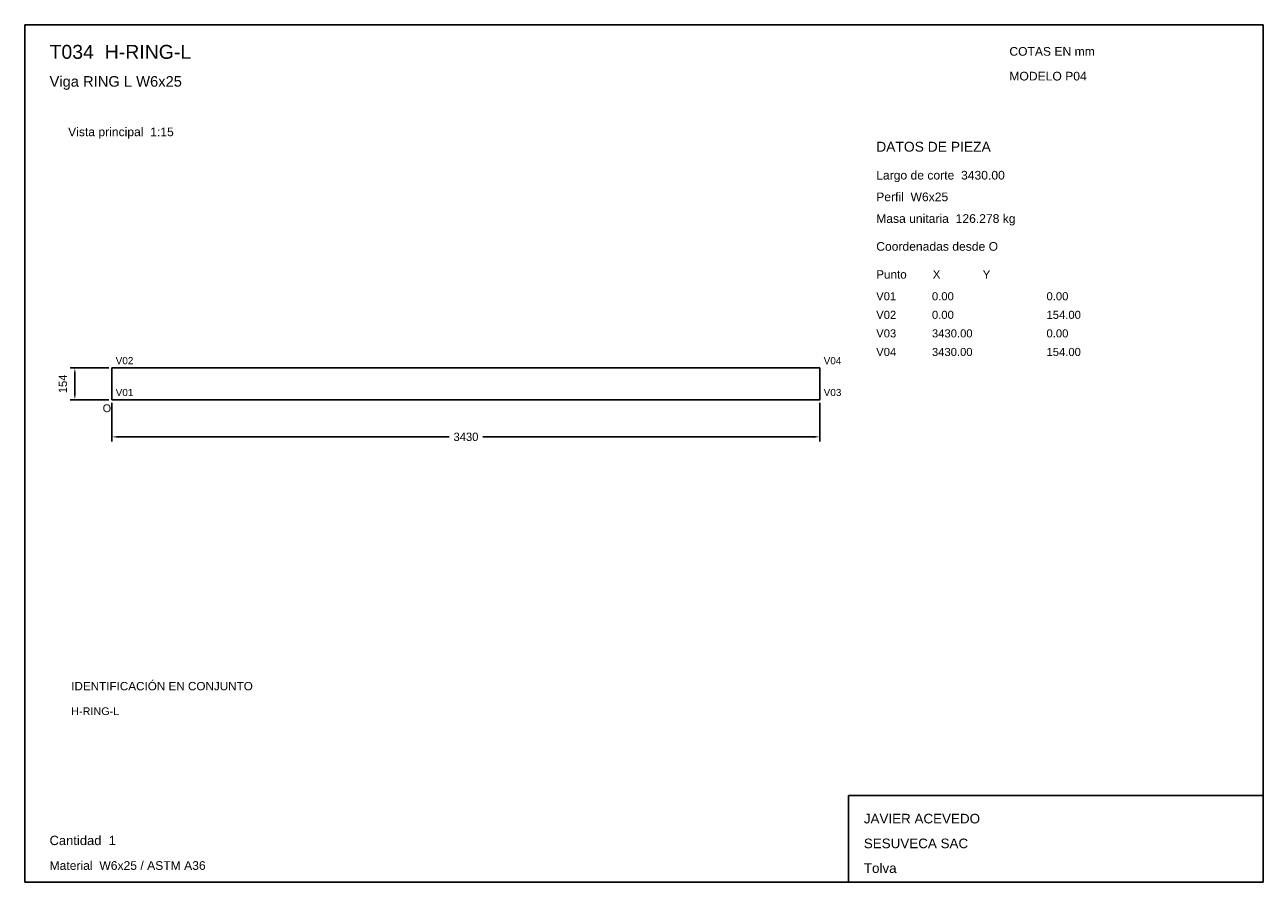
# Model space of a CAD drawing. Header units: millimetres. Extents: x 10 to 410, y 10 to 287.
import ezdxf

# ---------------------------------------------------------------- set-up
doc = ezdxf.new("R2010")
doc.units = ezdxf.units.MM
doc.styles.add('ARIAL', font='arial.ttf')
doc.dimstyles.get("Standard").update_dxf_attribs({"dimtxt": 2.5, "dimasz": 2.5, "dimexe": 1.25, "dimexo": 0.625, "dimtad": 1, "dimcen": 2.5, "dimazin": 3, "dimtfac": 1, "dimtmove": 0, "dimatfit": 3})

# ---------------------------------------------------------------- blocks, each defined once
blk = doc.blocks.new('_CLOSEDFILLED')
at = {"color": 0, "linetype": 'BYBLOCK'}
blk.add_solid([(-1, 0.16), (0, 0), (-1, -0.16)], dxfattribs=at)
blk = doc.blocks.new('*D1')
for p, q in [((38.17, 164.87), (38.17, 152.37)), ((266.83, 164.87), (266.83, 152.37)), ((40.17, 153.87), (147.1, 153.87)), ((157.9, 153.87), (264.83, 153.87))]:
    blk.add_line(p, q)
at = {"layer": 'Defpoints'}
for p in [(38.17, 165.87), (266.83, 165.87), (38.17, 153.87)]:
    blk.add_point(p, dxfattribs=at)
at = {"xscale": 2, "yscale": 2, "rotation": 180}
blk.add_blockref('_CLOSEDFILLED', (38.17, 153.87), dxfattribs=at)
at = {"xscale": 2, "yscale": 2}
blk.add_blockref('_CLOSEDFILLED', (266.83, 153.87), dxfattribs=at)
at = {"insert": (152.5, 153.87), "char_height": 2.7, "attachment_point": 5}
blk.add_mtext('3430', dxfattribs=at)
blk = doc.blocks.new('*D2')
for p, q in [((37.17, 176.13), (24.67, 176.13)), ((26.17, 167.87), (26.17, 174.13)), ((37.17, 165.87), (24.67, 165.87))]:
    blk.add_line(p, q)
at = {"layer": 'Defpoints'}
for p in [(38.17, 176.13), (26.17, 165.87), (38.17, 165.87)]:
    blk.add_point(p, dxfattribs=at)
at = {"xscale": 2, "yscale": 2}
for p, rotation in [((26.17, 176.13), 90), ((26.17, 165.87), 270)]:
    blk.add_blockref('_CLOSEDFILLED', p, dxfattribs=dict(at, rotation=rotation))
at = {"insert": (22.32, 171), "char_height": 2.7, "attachment_point": 5, "rotation": 90}
blk.add_mtext('154', dxfattribs=at)

msp = doc.modelspace()

# ---------------------------------------------------------------- linework, layer by layer
for p, q in [((410, 287), (10, 287)), ((10, 287), (10, 10)), ((410, 10), (410, 287)), ((410, 38), (276, 38)), ((276, 38), (276, 10)), ((410, 10), (410, 38)), ((10, 10), (410, 10)), ((276, 10), (410, 10))]:
    msp.add_line(p, q)
for points in [[(38.16667, 176.13333), (266.83333, 176.13333), (266.83333, 176.13333)], [(38.16667, 176.13333), (38.16667, 165.86667), (38.16667, 165.86667)], [(266.83333, 176.13333), (266.83333, 165.86667), (266.83333, 165.86667)], [(38.16667, 165.86667), (266.83333, 165.86667), (266.83333, 165.86667)]]:
    msp.add_lwpolyline(points)

# ---------------------------------------------------------------- texts
at = {"style": 'ARIAL'}
for s, height, p in [('T034  H-RING-L', 4.5, (18, 276)), ('COTAS EN mm', 2.8, (328, 277)), ('Viga RING L W6x25', 3.4, (18, 267)), ('MODELO P04', 2.8, (328, 269)), ('Vista principal  1:15', 2.8, (24, 251)), ('DATOS DE PIEZA', 3.2, (285, 246)), ('Largo de corte  3430.00', 2.8, (285, 237)), ('Perfil  W6x25', 2.8, (285, 230)), ('Masa unitaria  126.278 kg', 2.8, (285, 223)), ('Coordenadas desde O', 2.8, (285, 214)), ('Punto        X             Y', 2.7, (285, 205)), ('V01', 2.6, (285, 198)), ('0.00', 2.6, (303, 198)), ('0.00', 2.6, (340, 198)), ('V02', 2.6, (285, 192)), ('0.00', 2.6, (303, 192)), ('154.00', 2.6, (340, 192)), ('V03', 2.6, (285, 186)), ('3430.00', 2.6, (303, 186)), ('0.00', 2.6, (340, 186)), ('V04', 2.6, (285, 180)), ('3430.00', 2.6, (303, 180)), ('154.00', 2.6, (340, 180)), ('V02', 2.3, (39.36667, 177.33333)), ('V04', 2.3, (268.03333, 177.33333)), ('V01', 2.3, (39.36667, 167.06667)), ('V03', 2.3, (268.03333, 167.06667)), ('O', 2.5, (35.16667, 161.86667)), ('IDENTIFICACIÓN EN CONJUNTO', 2.7, (25, 72)), ('H-RING-L', 2.5, (25, 64)), ('JAVIER ACEVEDO', 3.1, (281, 29)), ('Cantidad  1', 3, (18, 22)), ('SESUVECA SAC', 3.1, (281, 21)), ('Material  W6x25 / ASTM A36', 2.8, (18, 14)), ('Tolva', 3.1, (281, 13))]:
    msp.add_text(s, height=height, dxfattribs=at).set_placement(p)

# ---------------------------------------------------------------- dimensions: what is measured, and where the dimension line sits
dim = msp.add_linear_dim(base=(26.16667, 165.86667), p1=(38.16667, 165.86667), p2=(38.16667, 176.13333), angle=90, dimstyle='Standard', override={"dimtxt": 2.7, "dimasz": 2, "dimexe": 1.5, "dimexo": 1, "dimgap": 1, "dimdec": 2, "dimlfac": 15, "dimzin": 8})
dim.commit()
dim.dimension.update_dxf_attribs({"geometry": '*D2', "text_midpoint": (22.31667, 171)})
dim = msp.add_linear_dim(base=(38.16667, 153.86667), p1=(38.16667, 165.86667), p2=(266.83333, 165.86667), dimstyle='Standard', override={"dimtxt": 2.7, "dimasz": 2, "dimexe": 1.5, "dimexo": 1, "dimgap": 1, "dimdec": 2, "dimlfac": 15, "dimzin": 8})
dim.commit()
dim.dimension.update_dxf_attribs({"geometry": '*D1', "text_midpoint": (152.5, 153.86667)})

doc.saveas('drawing.dxf')
